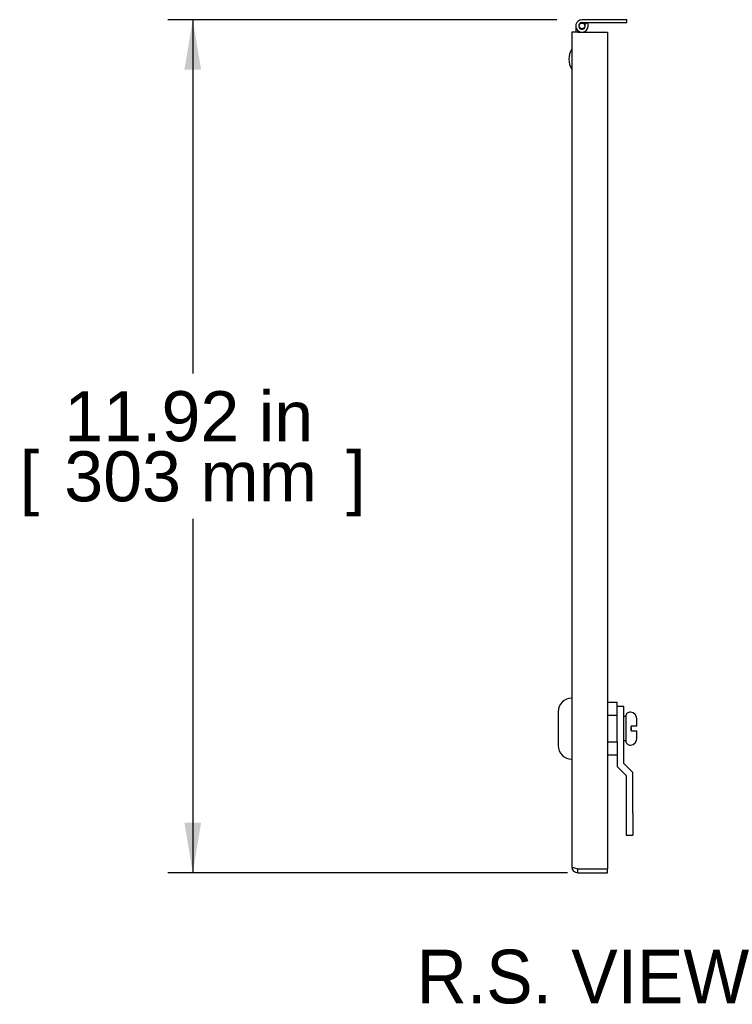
# Model space of a CAD drawing. Header units: inches. Extents: x 0 to 80.1, y 0 to 59.8.
# Tile 2 of 13: x 42.1 to 52, y 14.4 to 28.2. Entities that reach past the tile are written whole.
import ezdxf
from ezdxf.enums import TextEntityAlignment as Align

# ---------------------------------------------------------------- set-up
doc = ezdxf.new("R2010")
doc.units = ezdxf.units.IN
doc.header["$MEASUREMENT"] = 0
for name, color, linetype in [('COM57178-26', 7, 'Continuous'), ('COM57184_PIN', 7, 'Continuous'), ('COM57184A', 7, 'Continuous'), ('COM57184B', 7, 'Continuous'), ('Default', 7, 'Continuous'), ('FET07734', 7, 'Continuous'), ('LOC13061', 7, 'Continuous'), ('LOC13061CAM', 7, 'Continuous'), ('LOC13061SC', 7, 'Continuous'), ('RVT19022', 7, 'Continuous')]:
    doc.layers.add(name, color=color, linetype=linetype)
doc.styles.add('SEACAD_Arial', font='arial.ttf')
doc.dimstyles.new('WEB', dxfattribs={"dimtxt": 0.7, "dimasz": 0.7, "dimexe": 0.35, "dimexo": 0.35, "dimgap": 0.35, "dimtad": 0, "dimtih": 1, "dimtoh": 1, "dimzin": 4, "dimdsep": 46, "dimtxsty": 'SEACAD_Arial', "dimblk1": '_SE_FILLED', "dimblk2": '_SE_FILLED', "dimsah": 1, "dimcen": 0.35, "dimadec": 0, "dimazin": 0, "dimtfac": 1, "dimtofl": 0, "dimtmove": 0, "dimatfit": 3, "dimfxl": 1, "dimtolj": 1, "dimtzin": 4, "dimarcsym": 0})

# ---------------------------------------------------------------- blocks, each defined once
blk = doc.blocks.new('SE5')
at = {"layer": 'COM57178-26', "color": 7, "linetype": 'Continuous'}
for p, q in [((49.874, 28.019), (49.788, 28.019)), ((49.788, 28.019), (49.788, 16.355)), ((49.874, 28.019), (50.288, 28.019)), ((50.288, 28.019), (50.288, 16.326)), ((49.874, 16.326), (50.288, 16.326)), ((49.874, 16.326), (50.288, 16.326)), ((49.874, 16.269), (49.874, 16.326)), ((49.874, 16.269), (50.288, 16.269)), ((50.288, 16.269), (50.288, 16.326))]:
    blk.add_line(p, q, dxfattribs=at)
for radius, start in [(0.086, 180), (0.029, 245.4496)]:
    blk.add_arc((49.874, 16.355), radius, start, 270, dxfattribs=at)
blk.add_open_spline([(49.788, 16.355), (49.788, 16.353), (49.79, 16.351), (49.799, 16.346), (49.805, 16.343), (49.821, 16.339), (49.83, 16.336), (49.851, 16.331), (49.862, 16.329), (49.874, 16.326)], degree=3, knots=[0, 0, 0, 0, 0.25, 0.25, 0.5, 0.5, 0.75, 0.75, 1, 1, 1, 1], dxfattribs=at)
at = {"layer": 'COM57184_PIN', "color": 7, "linetype": 'Continuous'}
blk.add_circle((49.932, 28.106), 0.04, dxfattribs=at)
at = {"layer": 'COM57184A', "color": 7, "linetype": 'Continuous'}
for p, q in [((49.845, 28.106), (49.845, 28.019)), ((49.886, 28.019), (49.886, 28.033))]:
    blk.add_line(p, q, dxfattribs=at)
for radius, start, end in [(0.087, 87.876, 92.124), (0.046, 30.8725, 85.9804), (0.087, 30.8725, 31.8323)]:
    blk.add_arc((49.932, 28.106), radius, start, end, dxfattribs=at)
at = {"layer": 'COM57184B', "color": 7, "linetype": 'Continuous'}
for p, q in [((50.557, 28.193), (49.928, 28.193)), ((49.928, 28.152), (50.557, 28.152)), ((50.006, 28.151), (49.971, 28.13)), ((50.557, 28.152), (50.557, 28.193))]:
    blk.add_line(p, q, dxfattribs=at)
for radius, start in [(0.087, 92.124), (0.046, 94.0196)]:
    blk.add_arc((49.932, 28.106), radius, start, 30.8725, dxfattribs=at)
at = {"layer": 'FET07734', "color": 7, "linetype": 'Continuous'}
blk.add_line((49.885, 16.326), (49.885, 16.326), dxfattribs=at)
at = {"layer": 'LOC13061', "color": 7, "linetype": 'Continuous'}
for p, q in [((50.423, 18.648), (50.288, 18.648)), ((50.423, 18.471), (50.423, 18.648)), ((49.6, 18.521), (49.6, 18.047)), ((50.288, 18.471), (50.423, 18.471)), ((50.423, 18.098), (50.423, 18.471)), ((50.544, 18.454), (50.518, 18.454)), ((50.544, 18.454), (50.544, 18.114)), ((50.288, 18.098), (50.423, 18.098)), ((50.423, 18.098), (50.423, 18.085)), ((50.544, 18.114), (50.518, 18.114)), ((50.288, 17.92), (50.423, 17.92))]:
    blk.add_line(p, q, dxfattribs=at)
for centre, start, end in [((49.788, 18.521), 90, 180), ((49.788, 18.047), 180, 270)]:
    blk.add_arc(centre, 0.188, start, end, dxfattribs=at)
at = {"layer": 'LOC13061CAM', "color": 7, "linetype": 'Continuous'}
for p, q in [((50.518, 18.595), (50.423, 18.595)), ((50.518, 18.285), (50.518, 18.595)), ((50.518, 17.795), (50.518, 18.285)), ((50.423, 18.098), (50.423, 17.756)), ((50.423, 17.756), (50.548, 17.631)), ((50.643, 17.67), (50.518, 17.795)), ((50.548, 17.631), (50.548, 17.105)), ((50.643, 17.105), (50.643, 17.67)), ((50.548, 17.105), (50.548, 16.795)), ((50.643, 17.105), (50.643, 16.795)), ((50.548, 16.795), (50.643, 16.795))]:
    blk.add_line(p, q, dxfattribs=at)
at = {"layer": 'LOC13061SC', "color": 7, "linetype": 'Continuous'}
for p, q in [((50.544, 18.455), (50.544, 18.454)), ((50.62, 18.252), (50.62, 18.317)), ((50.7, 18.317), (50.62, 18.317)), ((50.7, 18.317), (50.7, 18.415)), ((50.544, 18.301), (50.544, 18.268)), ((50.62, 18.252), (50.7, 18.252)), ((50.7, 18.153), (50.7, 18.252)), ((50.544, 18.114), (50.544, 18.114))]:
    blk.add_line(p, q, dxfattribs=at)
for centre, radius, start, end in [((50.604, 18.455), 0.06, 84.2608, 180), ((50.6, 18.415), 0.1, 0, 84.2608), ((50.604, 18.114), 0.06, 180, 275.7392), ((50.6, 18.153), 0.1, 275.7392, 0)]:
    blk.add_arc(centre, radius, start, end, dxfattribs=at)
blk.add_open_spline([(50.62, 18.264), (50.622, 18.27), (50.624, 18.277), (50.624, 18.288), (50.623, 18.291), (50.622, 18.298), (50.621, 18.302), (50.62, 18.305)], degree=3, knots=[0, 0, 0, 0, 0.5, 0.5, 0.75, 0.75, 1, 1, 1, 1], dxfattribs=at)
at = {"layer": 'RVT19022', "color": 7, "linetype": 'Continuous'}
blk.add_arc((50.013, 27.641), 0.265, 148.1092, 211.8908, dxfattribs=at)
blk = doc.blocks.new('DMBLK346')
at = {"layer": 'Default', "linetype": 'Continuous', "transparency": 16777216}
for points in [[(44.373, 27.493), (44.607, 27.493), (44.49, 28.193)], [(44.373, 16.969), (44.49, 16.269), (44.607, 16.969)]]:
    blk.add_hatch(color=7, dxfattribs=at).paths.add_polyline_path(points)
at = {"layer": 'Default', "color": 7, "linetype": 'Continuous', "transparency": 16777216}
for p, q in [((49.578, 28.193), (44.14, 28.193)), ((44.49, 28.193), (44.49, 23.246)), ((44.49, 21.216), (44.49, 16.269)), ((49.731, 16.269), (44.14, 16.269))]:
    blk.add_line(p, q, dxfattribs=at)
at = {"layer": 'Default', "color": 7, "linetype": 'Continuous', "transparency": 16777216, "style": 'SEACAD_Arial'}
for s, p in [('11.92 in', (42.694, 23.001)), ('[', (42.07, 22.161)), ('303 mm', (42.694, 22.161)), (']', (46.635, 22.161))]:
    blk.add_text(s, height=0.7, dxfattribs=at).set_placement(p, align=Align.TOP_LEFT)
blk = doc.blocks.new('_SE_FILLED')
at = {"color": 0}
blk.add_line((0, 0), (-1, 0), dxfattribs=at)
blk.add_solid([(0, 0), (-1, -0.1665), (-1, 0.1665), (0, 0)], dxfattribs=at)

msp = doc.modelspace()

# ---------------------------------------------------------------- block references
at = {"layer": 'Default'}
msp.add_blockref('SE5', (0, 0), dxfattribs=at)

# ---------------------------------------------------------------- texts
at = {"layer": 'Default', "color": 7, "linetype": 'Continuous', "style": 'SEACAD_Arial'}
msp.add_text('R.S. VIEW', height=0.75, dxfattribs=at).set_placement((47.614, 15.194), align=Align.TOP_LEFT)

# ---------------------------------------------------------------- dimensions: what is measured, and where the dimension line sits
at = {"layer": 'Default', "color": 7, "linetype": 'Continuous'}
dim = msp.add_linear_dim(base=(44.49, 16.269), p1=(50.557, 28.193), p2=(50.081, 16.269), angle=90, text='\\A1;<>', dimstyle='WEB', override={"dimpost": '\\X'}, dxfattribs=at)
dim.commit()
dim.dimension.update_dxf_attribs({"geometry": 'DMBLK346', "text_midpoint": (44.49, 22.231), "dimtype": 160})

doc.saveas('drawing.dxf')
